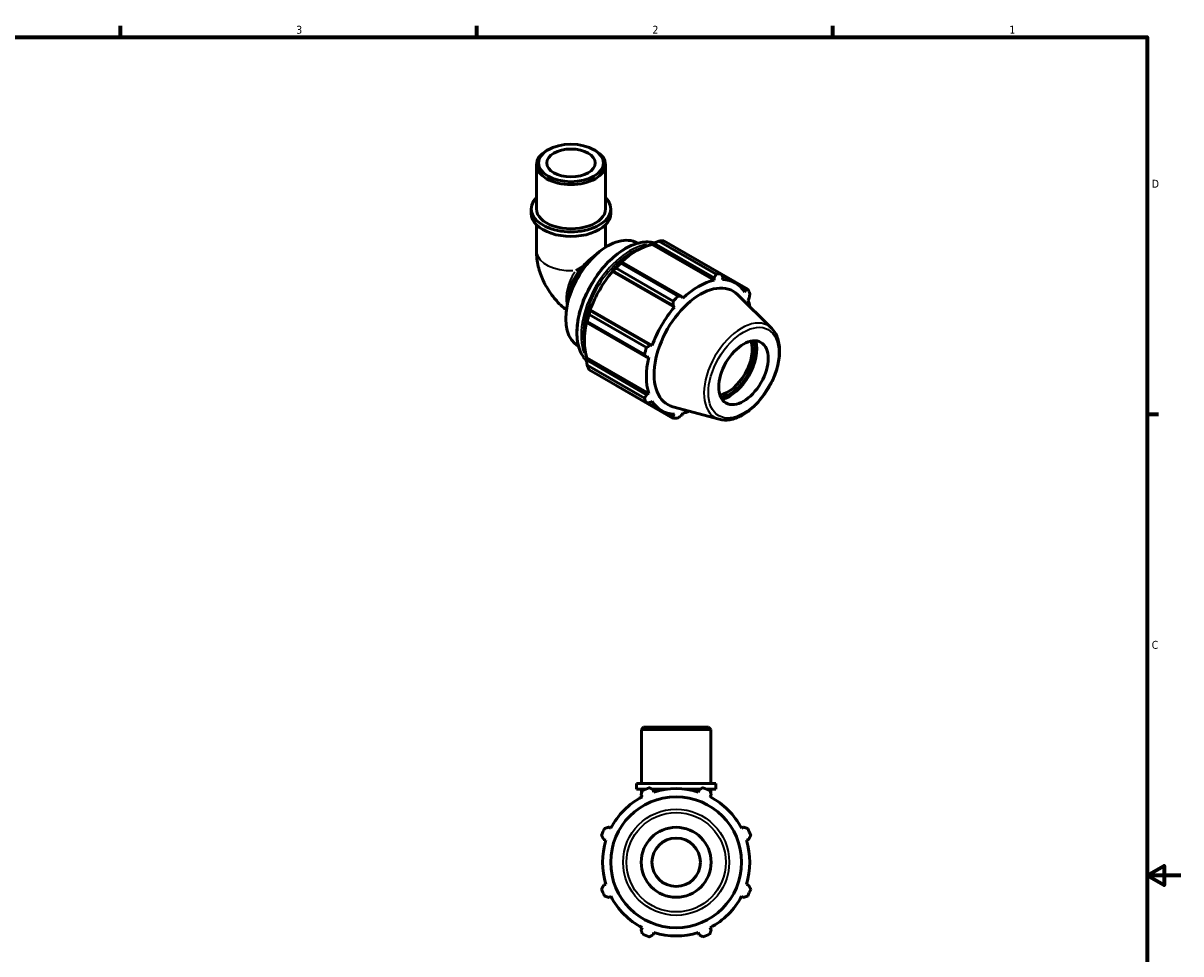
# Model space of a CAD drawing. Header units: inches. Extents: x 0.1 to 37.6, y -3 to 21.4.
# Tile 4 of 4: x 20.1 to 33.9, y 10.1 to 21.2. Entities that reach past the tile are written whole.
import ezdxf

# ---------------------------------------------------------------- set-up
doc = ezdxf.new("R2010")
doc.units = ezdxf.units.IN
doc.header["$MEASUREMENT"] = 0
for name, color, linetype, lineweight in [('Border (ANSI)', 7, 'Continuous', 70), ('Visible (ANSI)', 7, 'Continuous', 50), ('Visible Narrow (ANSI)', 7, 'Continuous', 35)]:
    doc.layers.add(name, color=color, linetype=linetype, lineweight=lineweight)
doc.styles.add('Note Text (ANSI)', font='tahoma.ttf')

# ---------------------------------------------------------------- blocks, each defined once
blk = doc.blocks.new('Borders Default Border')
at = {"layer": 'Border (ANSI)'}
for p, q in [((21.25, 21), (21.25, 21.134)), ((25.5, 21), (25.5, 21.134)), ((29.75, 21), (29.75, 21.134)), ((33.5, 16.5), (33.634, 16.5))]:
    blk.add_line(p, q, dxfattribs=at)
at = {"layer": 'Border (ANSI)', "flags": 128}
for points in [[(0.5, 1), (0.5, 21), (33.5, 21), (33.5, 1), (0.5, 1)], [(33.9, 11), (33.5, 11), (33.7, 11.115), (33.7, 10.885), (33.5, 11)]]:
    blk.add_lwpolyline(points, dxfattribs=at)
at = {"layer": 'Border (ANSI)', "color": 5, "true_color": 0x0000ff, "char_height": 0.0945, "attachment_point": 7, "style": 'Note Text (ANSI)'}
for s, insert in [('3', (23.346, 21.038)), ('2', (27.596, 21.04)), ('1', (31.854, 21.04)), ('D', (33.553, 19.203)), ('C', (33.552, 13.701))]:
    blk.add_mtext(s, dxfattribs=dict(at, insert=insert))

msp = doc.modelspace()

# ---------------------------------------------------------------- linework, layer by layer
at = {"layer": 'Visible (ANSI)'}
for p, q in [((26.3488, 19.6551), (26.3312, 19.6449)), ((26.8992, 19.6551), (26.9168, 19.6449)), ((26.2115, 18.95), (26.2115, 19.4776)), ((27.0365, 18.95), (27.0365, 19.4776)), ((26.1496, 18.8953), (26.1496, 18.95)), ((27.0984, 18.8953), (27.0984, 18.95)), ((26.2115, 18.7604), (26.2115, 18.4513)), ((27.0365, 18.7604), (27.0365, 18.4921)), ((27.4167, 18.543), (27.4217, 18.54)), ((27.5928, 18.5241), (27.5948, 18.5327)), ((27.5928, 18.5241), (28.3316, 18.0987)), ((27.5948, 18.5327), (27.6122, 18.542)), ((27.6122, 18.542), (28.3311, 18.128)), ((28.3558, 18.1718), (27.6723, 18.5654)), ((27.7306, 18.5711), (28.4141, 18.1775)), ((26.8379, 18.3344), (26.9527, 18.4305)), ((27.8449, 17.8497), (27.1614, 18.2433)), ((27.2264, 18.3198), (27.217, 18.3151)), ((27.2198, 18.3048), (27.9032, 17.9112)), ((27.9453, 17.9059), (27.2264, 18.3198)), ((27.1159, 18.2084), (27.1231, 18.2109)), ((27.119, 18.2033), (27.1159, 18.2084)), ((27.119, 18.2033), (27.8577, 17.7779)), ((27.1231, 18.2109), (27.842, 17.7969)), ((28.3311, 18.128), (28.3316, 18.0987)), ((28.7341, 17.9918), (28.4151, 18.1755)), ((28.4234, 18.1595), (28.5833, 18.0674)), ((28.4316, 18.1084), (28.4344, 18.138)), ((28.6549, 18.0098), (28.7072, 17.9797)), ((28.7072, 17.9797), (28.6959, 17.955)), ((26.6024, 17.9389), (26.5737, 17.7723)), ((27.9578, 17.8835), (27.9453, 17.9059)), ((29.0184, 17.5249), (28.6113, 17.9277)), ((28.7374, 17.8632), (28.75, 17.8849)), ((26.8414, 17.6891), (27.5249, 17.2955)), ((26.8503, 17.7384), (26.8488, 17.7458)), ((26.8488, 17.7458), (26.8547, 17.7456)), ((27.5692, 17.3244), (26.8503, 17.7384)), ((26.8547, 17.7456), (27.5935, 17.3202)), ((27.842, 17.7969), (27.8577, 17.7779)), ((26.8069, 17.6047), (26.8075, 17.5943)), ((26.8075, 17.5943), (27.5264, 17.1803)), ((27.5008, 17.2141), (26.8173, 17.6077)), ((26.7093, 17.3146), (26.7144, 17.3117)), ((27.5935, 17.3202), (27.5692, 17.3244)), ((26.8069, 17.1679), (26.8132, 17.1739)), ((26.8075, 17.1482), (26.8069, 17.1679)), ((27.5264, 16.7343), (26.8075, 17.1482)), ((26.8132, 17.1739), (27.552, 16.7485)), ((27.5264, 17.1803), (27.552, 17.1806)), ((26.8173, 17.0845), (27.5008, 16.6909)), ((27.5249, 16.6374), (26.8414, 17.031)), ((27.1614, 16.8453), (27.8449, 16.4517)), ((27.552, 16.7485), (27.5264, 16.7343)), ((27.543, 16.6382), (27.7061, 16.5442)), ((27.5692, 16.6395), (27.5935, 16.6566)), ((28.3938, 16.4403), (27.841, 16.5902)), ((27.842, 16.4811), (27.7884, 16.512)), ((27.8577, 16.5033), (27.842, 16.4811)), ((27.9453, 16.4912), (27.9578, 16.513)), ((27.4909, 12.7666), (27.4661, 12.7419)), ((28.2911, 12.7419), (27.4661, 12.7419)), ((27.4661, 12.0966), (27.4661, 12.7419)), ((27.4909, 12.7666), (28.2664, 12.7666)), ((28.2664, 12.7666), (28.2911, 12.7419)), ((28.2911, 12.0966), (28.2911, 12.7419)), ((28.353, 12.0966), (27.4042, 12.0966)), ((27.4042, 12.0296), (27.4042, 12.0966)), ((27.5168, 12.0296), (27.4042, 12.0296)), ((27.4661, 12.0296), (27.4661, 11.9809)), ((27.7774, 12.0296), (27.5905, 12.0296)), ((27.6143, 11.9948), (27.6058, 12.0218)), ((28.1668, 12.0296), (27.9799, 12.0296)), ((28.1514, 12.0218), (28.1429, 11.9948)), ((28.353, 12.0296), (28.2404, 12.0296)), ((28.2911, 12.0296), (28.2911, 11.9809)), ((28.353, 12.0296), (28.353, 12.0966)), ((27.4597, 11.9613), (27.4728, 11.9362)), ((27.4661, 11.949), (27.4661, 11.9326)), ((28.2844, 11.9362), (28.2975, 11.9613)), ((28.2911, 11.949), (28.2911, 11.9326)), ((27.0991, 11.5624), (27.0739, 11.5755)), ((28.6833, 11.5755), (28.6582, 11.5624)), ((27.0134, 11.4294), (27.0404, 11.4209)), ((28.7168, 11.4209), (28.7438, 11.4294)), ((27.0404, 10.8923), (27.0134, 10.8838)), ((28.7438, 10.8838), (28.7168, 10.8923)), ((27.0739, 10.7377), (27.0991, 10.7508)), ((28.6582, 10.7508), (28.6833, 10.7377)), ((27.4728, 10.3771), (27.4597, 10.3519)), ((28.2975, 10.3519), (28.2844, 10.3771)), ((27.6058, 10.2914), (27.6143, 10.3184)), ((28.1429, 10.3184), (28.1514, 10.2914))]:
    msp.add_line(p, q, dxfattribs=at)
for radius in [0.7806, 0.4173, 0.2887]:
    msp.add_circle((27.8786, 11.1566), radius, dxfattribs=at)
for radius, start, end in [(0.945, 109.79198, 115.20802), (0.8788, 72.5, 107.5), (0.945, 64.79198, 70.20802), (0.8788, 117.5, 152.5), (0.8788, 27.5, 62.5), (0.945, 154.79198, 160.20802), (0.945, 19.79198, 25.20802), (0.8788, 162.5, 197.5), (0.8789, 342.5, 17.5), (0.945, 199.79198, 205.20802), (0.945, 334.79198, 340.20802), (0.8788, 207.5, 242.5), (0.8788, 297.5, 332.5), (0.945, 244.79198, 250.20802), (0.8789, 252.5, 287.5), (0.945, 289.79198, 295.20802)]:
    msp.add_arc((27.8786, 11.1566), radius, start, end, dxfattribs=at)
for centre, major_axis, ratio, start_param, end_param in [((26.624, 19.4776), (-0.4125, 0), 0.5758617, 5.5016397, 10.2063236), ((26.624, 18.95), (-0.4744, 0), 0.5758617, 5.7667102, 9.9412531), ((26.624, 18.95), (-0.4125, 0), 0.5758617, 0, 3.1415927), ((26.624, 18.8953), (-0.4744, 0), 0.5758617, 0, 3.1415927), ((27.063, 17.9288), (0.3537, 0.6142), 0.5780931, 0, 3.1415927), ((27.4059, 17.7313), (0.4386, 0.7616), 0.5780931, 0.4780318, 1.0719493), ((27.446, 17.7082), (0.4716, 0.8189), 0.5780931, 0.3435016, 0.4380292), ((26.8872, 18.03), (-0.2059, -0.3575), 0.5780931, 4.3706771, 5.2778811), ((26.624, 18.1815), (-0.4125, -0.2385), 0.0016725, 4.371644, 4.5695251), ((27.4059, 17.7313), (-0.4433, -0.7698), 0.5780931, 4.2304897, 4.4050227), ((27.446, 17.7082), (0.4716, 0.8189), 0.5780931, 1.1288997, 1.2234273), ((27.4059, 17.7313), (0.4386, 0.7616), 0.5780931, 1.26343, 1.8742952), ((28.1447, 17.3058), (-0.4386, -0.7616), 0.5780931, 3.6196245, 4.2304897), ((28.1295, 17.3146), (0.4716, 0.8189), 0.5780931, 0.3435016, 0.4380292), ((28.1447, 17.3058), (0.4386, 0.7616), 0.5780931, 5.975819, 6.5866842), ((28.1673, 17.2928), (0.3896, 0.6765), 0.5780931, 6.1320197, 9.5759436), ((28.1295, 17.3146), (0.4716, 0.8189), 0.5780931, 5.8412887, 5.9358163), ((28.1295, 17.3146), (-0.4716, -0.8189), 0.5780931, 4.2704924, 4.36502), ((28.1447, 17.3058), (0.4386, 0.7616), 0.5780931, 5.671783, 5.8012861), ((27.4059, 17.7313), (-0.4433, -0.7698), 0.5780931, 5.0158879, 5.1904208), ((27.446, 17.7082), (0.4716, 0.8189), 0.5780931, 1.9142979, 2.0088255), ((28.1447, 17.3058), (-0.4386, -0.7616), 0.5780931, 4.4050227, 5.0158879), ((27.4059, 17.7313), (0.4386, 0.7616), 0.5780931, 2.0656152, 2.6596934), ((28.1295, 17.3146), (-0.4716, -0.8189), 0.5780931, 5.0558906, 5.1504181), ((28.4925, 17.1056), (-0.2083, -0.3616), 0.5780931, 0.4695011, 2.6720915), ((28.5102, 17.0954), (0.2208, 0.3833), 0.5780931, 3.6172994, 5.8074785), ((28.5102, 17.0954), (0.234, 0.4063), 0.5780931, 3.6736714, 5.7511066), ((28.1447, 17.3058), (-0.4386, -0.7616), 0.5780931, 5.1904208, 5.8012861), ((27.446, 17.7082), (-0.4716, -0.8189), 0.5780931, 5.8412887, 5.9358163), ((28.1295, 17.3146), (-0.4716, -0.8189), 0.5780931, 5.8412887, 5.9358163), ((28.1447, 17.3058), (-0.4386, -0.7616), 0.5780931, 5.975819, 6.5866842), ((28.1295, 17.3146), (-0.4716, -0.8189), 0.5780931, 0.3435016, 0.4380292), ((28.1447, 17.3058), (0.4386, 0.7616), 0.5780931, 3.6196245, 3.752995)]:
    msp.add_ellipse(centre, major_axis=major_axis, ratio=ratio, start_param=start_param, end_param=end_param, dxfattribs=at)
for centre, major_axis, ratio in [((26.624, 19.4978), (-0.3877, 0), 0.5758617), ((26.624, 19.4978), (0.2887, 0), 0.5758617), ((28.6817, 16.9966), (0.2083, 0.3616), 0.5780931)]:
    msp.add_ellipse(centre, major_axis=major_axis, ratio=ratio, dxfattribs=at)
for points, knots in [([(27.6199, 18.5451), (27.595, 18.5516), (27.5688, 18.5552), (27.4859, 18.5569), (27.4261, 18.5451), (27.3029, 18.4971), (27.2396, 18.4604), (27.1164, 18.3661), (27.0566, 18.3084), (26.9467, 18.178), (26.8967, 18.1053), (26.8111, 17.9523), (26.7756, 17.872), (26.7228, 17.7117), (26.7055, 17.6317), (26.691, 17.4798), (26.6938, 17.408), (26.7198, 17.28), (26.7429, 17.2237), (26.7856, 17.1638), (26.7969, 17.1504), (26.809, 17.1383)], [5.6543065, 5.6543065, 5.6543065, 5.6543065, 5.8074059, 5.8074059, 6.1232961, 6.1232961, 6.446085, 6.446085, 6.7694196, 6.7694196, 7.0921787, 7.0921787, 7.4147172, 7.4147172, 7.7375416, 7.7375416, 8.0609363, 8.0609363, 8.3833116, 8.3833116, 8.4853212, 8.4853212, 8.4853212, 8.4853212]), ([(26.2115, 18.4513), (26.2115, 18.3857), (26.2201, 18.3237), (26.2488, 18.2051), (26.269, 18.1484), (26.319, 18.0401), (26.3488, 17.9884), (26.4177, 17.891), (26.4567, 17.8452), (26.5224, 17.7826), (26.5451, 17.7631), (26.5693, 17.7446)], [3.1415927, 3.1415927, 3.1415927, 3.1415927, 3.4557519, 3.4557519, 3.7699112, 3.7699112, 4.0840704, 4.0840704, 4.3982297, 4.3982297, 4.550865, 4.550865, 4.550865, 4.550865]), ([(26.7615, 18.2619), (26.7752, 18.2766), (26.7893, 18.2907), (26.8141, 18.3139), (26.8258, 18.3243), (26.8379, 18.3344)], [3.99613761, 3.99613761, 3.99613761, 3.99613761, 4.14136011, 4.14136011, 4.25459022, 4.25459022, 4.25459022, 4.25459022]), ([(28.3938, 16.4403), (28.4329, 16.4296), (28.4754, 16.4283), (28.5661, 16.4433), (28.6147, 16.4611), (28.7123, 16.5148), (28.7614, 16.5513), (28.8538, 16.6385), (28.8972, 16.6892), (28.9742, 16.7994), (29.0078, 16.859), (29.0621, 16.9812), (29.0828, 17.044), (29.1091, 17.1669), (29.1147, 17.2271), (29.1092, 17.3391), (29.0982, 17.3909), (29.0633, 17.4701), (29.0432, 17.5003), (29.0184, 17.5249)], [2.5092938, 2.5092938, 2.5092938, 2.5092938, 2.7998745, 2.7998745, 3.118485, 3.118485, 3.4493773, 3.4493773, 3.7795791, 3.7795791, 4.1082644, 4.1082644, 4.437029, 4.437029, 4.7674011, 4.7674011, 5.0980222, 5.0980222, 5.3485553, 5.3485553, 5.3485553, 5.3485553])]:
    msp.add_open_spline(points, degree=3, knots=knots, dxfattribs=at)
for points, weights in [([(27.6122, 18.542), (27.6414, 18.5536), (27.6723, 18.5654)], [1.00664133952, 1.01272814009, 1.01802002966]), ([(27.1231, 18.2109), (27.1416, 18.2269), (27.1614, 18.2433)], [1.00664133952, 1.01272814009, 1.01802002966]), ([(27.2198, 18.3048), (27.2229, 18.3126), (27.2264, 18.3198)], [1.01802002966, 1.01272814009, 1.00664133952]), ([(28.3311, 18.128), (28.3433, 18.1494), (28.3558, 18.1718)], [1.00339674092, 1.00210603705, 1]), ([(28.4141, 18.1775), (28.4245, 18.1573), (28.4344, 18.138)], [1, 1.00210603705, 1.00339674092]), ([(28.7072, 17.9797), (28.7204, 17.9856), (28.7341, 17.9918)], [1.00339674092, 1.00210603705, 1]), ([(27.842, 17.7969), (27.8435, 17.8227), (27.8449, 17.8497)], [1.00339674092, 1.00210603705, 1]), ([(27.9032, 17.9112), (27.9248, 17.9084), (27.9453, 17.9059)], [1, 1.00210603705, 1.00339674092]), ([(28.7582, 17.9383), (28.7541, 17.911), (28.75, 17.8849)], [1, 1.00210603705, 1.00339674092]), ([(26.8414, 17.6891), (26.8457, 17.7144), (26.8503, 17.7384)], [1.01802002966, 1.01272814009, 1.00664133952]), ([(26.8075, 17.5943), (26.812, 17.601), (26.8173, 17.6077)], [1.00664133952, 1.01272814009, 1.01802002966]), ([(27.5249, 17.2955), (27.5476, 17.3102), (27.5692, 17.3244)], [1, 1.00210603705, 1.00339674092]), ([(26.8173, 17.0845), (26.812, 17.1172), (26.8075, 17.1482)], [1.01802002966, 1.01272814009, 1.00664133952]), ([(27.5264, 17.1803), (27.5139, 17.1968), (27.5008, 17.2141)], [1.00339674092, 1.00210603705, 1]), ([(27.1614, 16.8453), (27.1604, 16.8466), (27.1594, 16.8479)], [1.01802002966, 1.01775164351, 1.01748121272]), ([(27.5008, 16.6909), (27.5139, 16.713), (27.5264, 16.7343)], [1, 1.00210603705, 1.00339674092]), ([(27.5692, 16.6395), (27.5476, 16.6384), (27.5249, 16.6374)], [1.00339674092, 1.00210603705, 1]), ([(27.8449, 16.4517), (27.8435, 16.4667), (27.842, 16.4811)], [1, 1.00210603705, 1.00339674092]), ([(27.9453, 16.4912), (27.9248, 16.4746), (27.9032, 16.4574)], [1.00339674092, 1.00210603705, 1]), ([(27.5586, 12.0458), (27.5827, 12.0336), (27.6058, 12.0218)], [1, 1.00210603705, 1.00339674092]), ([(28.1514, 12.0218), (28.1745, 12.0336), (28.1986, 12.0458)], [1.00339674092, 1.00210603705, 1]), ([(27.4597, 11.9613), (27.4678, 11.9859), (27.4761, 12.0116)], [1.00339674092, 1.00210603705, 1]), ([(28.2811, 12.0116), (28.2895, 11.9859), (28.2975, 11.9613)], [1, 1.00210603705, 1.00339674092]), ([(27.0134, 11.4294), (27.0017, 11.4525), (26.9894, 11.4766)], [1.00339674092, 1.00210603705, 1]), ([(27.0236, 11.5591), (27.0493, 11.5675), (27.0739, 11.5755)], [1, 1.00210603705, 1.00339674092]), ([(28.6833, 11.5755), (28.708, 11.5675), (28.7336, 11.5591)], [1.00339674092, 1.00210603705, 1]), ([(28.7678, 11.4766), (28.7556, 11.4525), (28.7438, 11.4294)], [1, 1.00210603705, 1.00339674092]), ([(26.9894, 10.8366), (27.0017, 10.8607), (27.0134, 10.8838)], [1, 1.00210603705, 1.00339674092]), ([(28.7438, 10.8838), (28.7556, 10.8607), (28.7678, 10.8366)], [1.00339674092, 1.00210603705, 1]), ([(27.0739, 10.7377), (27.0493, 10.7457), (27.0236, 10.7541)], [1.00339674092, 1.00210603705, 1]), ([(28.7336, 10.7541), (28.708, 10.7457), (28.6833, 10.7377)], [1, 1.00210603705, 1.00339674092]), ([(27.4761, 10.3016), (27.4678, 10.3273), (27.4597, 10.3519)], [1, 1.00210603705, 1.00339674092]), ([(27.6058, 10.2914), (27.5827, 10.2797), (27.5586, 10.2674)], [1.00339674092, 1.00210603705, 1]), ([(28.1986, 10.2674), (28.1745, 10.2797), (28.1514, 10.2914)], [1, 1.00210603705, 1.00339674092]), ([(28.2975, 10.3519), (28.2895, 10.3273), (28.2811, 10.3016)], [1.00339674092, 1.00210603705, 1])]:
    msp.add_rational_spline(points, weights, degree=2, dxfattribs=at)
at = {"layer": 'Visible Narrow (ANSI)'}
for radius in [0.633, 0.5922]:
    msp.add_circle((27.8786, 11.1566), radius, dxfattribs=at)
for centre, major_axis, ratio, start_param, end_param in [((27.2805, 17.8035), (-0.4103, -0.7125), 0.5780931, 3.444011, 5.9792927), ((27.3255, 17.7776), (0.4103, 0.7125), 0.5780931, 0.4303264, 2.7070449), ((26.624, 18.4513), (-0.4125, 0), 0.5758617, 0.0856347, 1.6270587), ((27.3373, 17.7708), (0.4019, 0.698), 0.5780931, 0.6030393, 2.5385533), ((26.8573, 18.0472), (-0.2059, -0.3575), 0.5780931, 4.6289775, 5.7165243), ((28.6583, 17.0101), (0.3159, 0.5486), 0.5780931, 0.0210306, 3.1205621)]:
    msp.add_ellipse(centre, major_axis=major_axis, ratio=ratio, start_param=start_param, end_param=end_param, dxfattribs=at)
msp.add_ellipse((28.6817, 16.9966), major_axis=(-0.2955, -0.5132), ratio=0.5780931, dxfattribs=at)

# ---------------------------------------------------------------- block references
msp.add_blockref('Borders Default Border', (0, 0))

doc.saveas('drawing.dxf')
